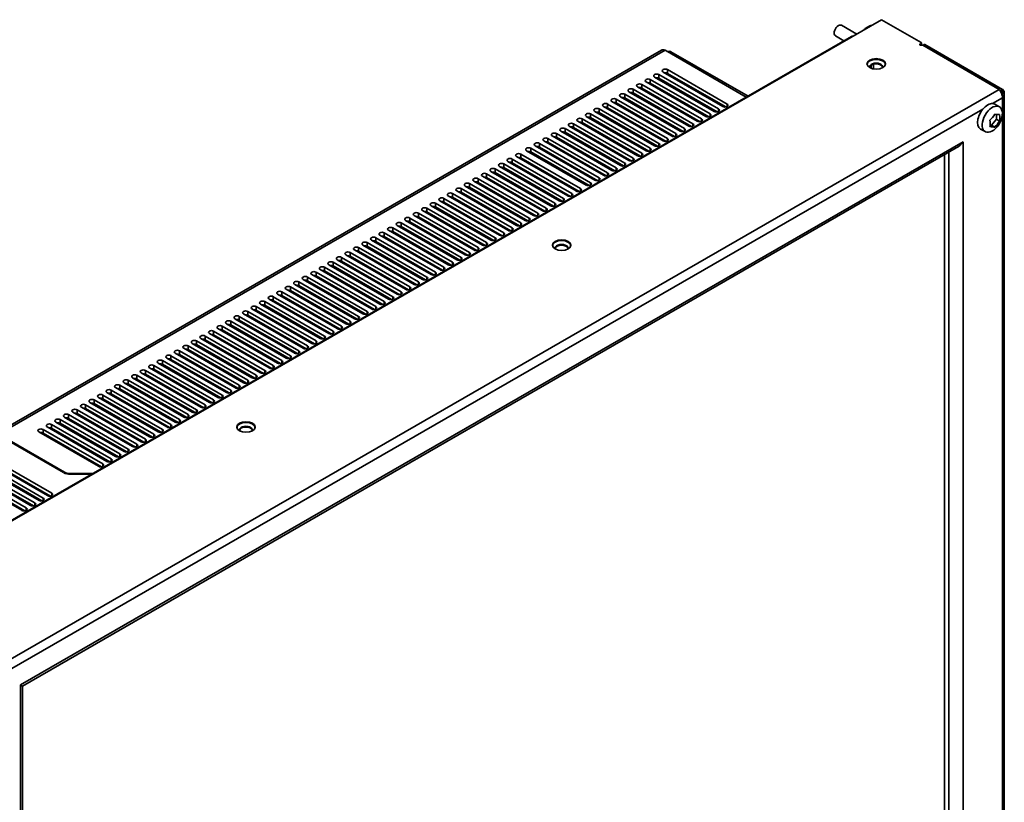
# Model space of a CAD drawing. Header units: millimetres. Extents: x 0 to 2100, y 0 to 1485.
# Tile 8 of 15: x 850 to 1177, y 316 to 575. Entities that reach past the tile are written whole.
import ezdxf

# ---------------------------------------------------------------- set-up
doc = ezdxf.new("R2010")
doc.units = ezdxf.units.MM
doc.header["$LTSCALE"] = 5
for name, color, linetype, lineweight in [('Sichtbare Kanten(ISO)', 7, 'Continuous', 35), ('Sichtbare tangentiale Kanten(ISO)', 7, 'Continuous', 35), ('Symbole(ISO)', 7, 'Continuous', 18)]:
    doc.layers.add(name, color=color, linetype=linetype, lineweight=lineweight)
doc.styles.add('Aktuell-ISOGroßer Text', font='arial.ttf')
doc.dimstyles.new('X.XXXGroßer Text$7', dxfattribs={"dimscale": 5, "dimtxt": 3.048, "dimasz": 5, "dimexe": 3.175, "dimexo": 0.75, "dimgap": 0.762, "dimtad": 1, "dimdec": 1, "dimrnd": 1e-08, "dimzin": 12, "dimtxsty": 'Aktuell-ISOGroßer Text', "dimcen": 0.09, "dimdle": 10, "dimclrd": 7, "dimclre": 256, "dimclrt": 7, "dimadec": 0, "dimazin": 3, "dimtfac": 0.656168, "dimtdec": 1, "dimtmove": 0, "dimatfit": 3, "dimfxl": 1, "dimtolj": 1, "dimlwd": 25, "dimlwe": 25, "dimarcsym": 0})

msp = doc.modelspace()

# ---------------------------------------------------------------- linework, layer by layer
at = {"layer": 'Sichtbare Kanten(ISO)'}
for p, q in [((795.75, 379.18), (1136.22, 575.24)), ((1136.22, 575.24), (1149.3, 567.71)), ((1122.91, 573.38), (1127.95, 570.48)), ((1130.79, 572.32), (1132.36, 573.23)), ((801.98, 382.98), (1126.19, 569.68)), ((1120.9, 569.9), (1123.74, 568.26)), ((1063.24, 565.15), (842.45, 438)), ((1091.34, 549.61), (1064.41, 565.11)), ((1065.21, 564.73), (1065.16, 564.69)), ((1149.3, 567.38), (1148.95, 567.18)), ((1149.42, 567.54), (1149.42, 566.81)), ((1149.45, 566.97), (1149.42, 566.98)), ((1149.83, 566.75), (1175.18, 552.15)), ((1150.34, 567.01), (1149.86, 566.74)), ((1176.28, 552.17), (1150.54, 566.99)), ((1065.64, 564.72), (1065.37, 564.56)), ((1065.5, 564.64), (1065.37, 564.56)), ((1066.39, 564.64), (1091.92, 549.94)), ((1084.99, 547.3), (1065.19, 558.7)), ((1079.33, 544.04), (1059.54, 555.44)), ((1060.95, 556.25), (1080.75, 544.85)), ((1082.16, 545.67), (1062.36, 557.07)), ((1062.36, 555.84), (1081.71, 544.7)), ((1063.78, 557.88), (1083.58, 546.48)), ((1065.19, 557.47), (1084.54, 546.33)), ((1073.68, 540.78), (1053.88, 552.18)), ((1055.29, 553), (1075.09, 541.59)), ((1076.51, 542.41), (1056.71, 553.81)), ((1056.71, 552.58), (1076.05, 541.44)), ((1058.12, 554.63), (1077.92, 543.22)), ((1059.54, 554.21), (1078.88, 543.07)), ((1176.28, 552.17), (1175.52, 551.74)), ((1175.61, 551.59), (1176.28, 552.17)), ((1175.7, 551.45), (1176.73, 551.69)), ((1176.73, 551.69), (1175.82, 551.21)), ((1068.02, 537.52), (1048.22, 548.92)), ((1049.64, 549.74), (1069.44, 538.34)), ((1070.85, 539.15), (1051.05, 550.55)), ((1051.05, 549.33), (1070.39, 538.19)), ((1052.46, 551.37), (1072.26, 539.97)), ((1053.88, 550.96), (1073.22, 539.82)), ((1175.92, 550.99), (1176.89, 550.99)), ((1176.89, 550.99), (1176.03, 550.72)), ((1176.73, 550.17), (1176.15, 550.31)), ((1176.73, 550.17), (1176.2, 550.1)), ((1176.89, 550.99), (1176.89, 298.61)), ((1062.36, 534.27), (1042.57, 545.67)), ((1043.98, 546.48), (1063.78, 535.08)), ((1065.19, 535.89), (1045.39, 547.3)), ((1045.39, 546.07), (1064.74, 534.93)), ((1046.81, 548.11), (1066.61, 536.71)), ((1048.22, 547.7), (1067.57, 536.56)), ((1175.28, 546.38), (1173.77, 547.25)), ((1056.71, 531.01), (1036.91, 542.41)), ((1038.32, 543.22), (1058.12, 531.82)), ((1059.54, 532.64), (1039.74, 544.04)), ((1039.74, 542.81), (1059.08, 531.67)), ((1041.15, 544.85), (1060.95, 533.45)), ((1042.57, 544.44), (1061.91, 533.3)), ((1172.67, 540.28), (1174.26, 542.26)), ((1174.26, 542.26), (1174.26, 543.85)), ((1174.26, 542.26), (1175.3, 541.66)), ((1051.05, 527.75), (1031.25, 539.15)), ((1032.67, 539.97), (1052.46, 528.56)), ((1053.88, 529.38), (1034.08, 540.78)), ((1034.08, 539.55), (1053.42, 528.41)), ((1035.49, 541.59), (1055.29, 530.19)), ((1036.91, 541.18), (1056.25, 530.04)), ((1042.28, 541.35), (1042.28, 540.94)), ((1043.34, 540.33), (1043.34, 540.73)), ((1170.54, 538.15), (1169.03, 539.02)), ((1172.18, 540.33), (1172.67, 540.28)), ((1172.67, 540.28), (1173.71, 539.68)), ((1045.39, 524.49), (1025.59, 535.89)), ((1027.01, 536.71), (1046.81, 525.31)), ((1048.22, 526.12), (1028.42, 537.52)), ((1028.42, 536.3), (1047.77, 525.16)), ((1029.84, 538.34), (1049.64, 526.94)), ((1031.25, 537.93), (1050.6, 526.79)), ((1042.28, 538.09), (1042.28, 537.69)), ((1043.34, 537.07), (1043.34, 537.48)), ((850.73, 354.81), (1163.27, 534.79)), ((1163.27, 534.79), (850.73, 354.81)), ((1160.97, 532.74), (851.35, 354.44)), ((1039.74, 521.24), (1019.94, 532.64)), ((1021.35, 533.45), (1041.15, 522.05)), ((1042.57, 522.86), (1022.77, 534.27)), ((1022.77, 533.04), (1042.11, 521.9)), ((1024.18, 535.08), (1043.98, 523.68)), ((1025.59, 534.67), (1044.94, 523.53)), ((1042.28, 534.83), (1042.28, 534.43)), ((1043.34, 533.82), (1043.34, 534.22)), ((1163.27, 305.88), (1163.27, 534.79)), ((1163.27, 305.88), (1163.27, 534.79)), ((1033.55, 517.67), (1013.75, 529.07)), ((1015.16, 529.89), (1034.96, 518.49)), ((1036.38, 519.3), (1016.58, 530.7)), ((1016.58, 529.48), (1035.92, 518.34)), ((1018.52, 531.82), (1038.32, 520.42)), ((1019.94, 531.41), (1039.28, 520.27)), ((1042.28, 531.57), (1042.28, 531.17)), ((1043.34, 530.56), (1043.34, 530.96)), ((1157.06, 309.69), (1157.06, 530.49)), ((1157.06, 309.69), (1157.06, 530.49)), ((1158.46, 308.66), (1158.46, 531.29)), ((1027.89, 514.41), (1008.09, 525.82)), ((1009.51, 526.63), (1029.31, 515.23)), ((1030.72, 516.04), (1010.92, 527.44)), ((1010.92, 526.22), (1030.27, 515.08)), ((1012.34, 528.26), (1032.14, 516.86)), ((1013.75, 527.85), (1033.09, 516.71)), ((1042.28, 528.32), (1042.28, 527.91)), ((1043.34, 527.3), (1043.34, 527.7)), ((1022.24, 511.16), (1002.44, 522.56)), ((1003.85, 523.37), (1023.65, 511.97)), ((1025.06, 512.79), (1005.27, 524.19)), ((1005.27, 522.96), (1024.61, 511.82)), ((1006.68, 525), (1026.48, 513.6)), ((1008.09, 524.59), (1027.44, 513.45)), ((1042.28, 525.06), (1042.28, 524.66)), ((1043.34, 524.04), (1043.34, 524.45)), ((1016.58, 507.9), (996.78, 519.3)), ((998.19, 520.12), (1017.99, 508.71)), ((1019.41, 509.53), (999.61, 520.93)), ((999.61, 519.7), (1018.95, 508.56)), ((1001.02, 521.74), (1020.82, 510.34)), ((1002.44, 521.33), (1021.78, 510.19)), ((1010.92, 504.64), (991.12, 516.04)), ((992.54, 516.86), (1012.34, 505.46)), ((1013.75, 506.27), (993.95, 517.67)), ((993.95, 516.45), (1013.3, 505.31)), ((995.37, 518.49), (1015.16, 507.08)), ((996.78, 518.07), (1016.12, 506.93)), ((1005.27, 501.38), (985.47, 512.79)), ((986.88, 513.6), (1006.68, 502.2)), ((1008.09, 503.01), (988.29, 514.41)), ((988.29, 513.19), (1007.64, 502.05)), ((989.71, 515.23), (1009.51, 503.83)), ((991.12, 514.82), (1010.47, 503.68)), ((999.61, 498.13), (979.81, 509.53)), ((981.22, 510.34), (1001.02, 498.94)), ((1002.44, 499.76), (982.64, 511.16)), ((982.64, 509.93), (1001.98, 498.79)), ((984.05, 511.97), (1003.85, 500.57)), ((985.47, 511.56), (1004.81, 500.42)), ((987.48, 510.4), (987.48, 510)), ((993.95, 494.87), (974.15, 506.27)), ((975.57, 507.08), (995.37, 495.68)), ((996.78, 496.5), (976.98, 507.9)), ((976.98, 506.67), (996.33, 495.53)), ((978.4, 508.71), (998.19, 497.31)), ((979.81, 508.3), (999.15, 497.16)), ((987.48, 507.14), (987.48, 506.74)), ((988.29, 491.61), (968.5, 503.01)), ((969.91, 503.83), (989.71, 492.43)), ((991.12, 493.24), (971.32, 504.64)), ((971.32, 503.42), (990.67, 492.28)), ((972.74, 505.46), (992.54, 494.05)), ((974.15, 505.04), (993.5, 493.9)), ((987.48, 503.88), (987.48, 503.48)), ((982.64, 488.35), (962.84, 499.76)), ((964.25, 500.57), (984.05, 489.17)), ((985.47, 489.98), (965.67, 501.38)), ((965.67, 500.16), (985.01, 489.02)), ((967.08, 502.2), (986.88, 490.8)), ((968.5, 501.79), (987.84, 490.65)), ((970.96, 500.37), (970.61, 500.16)), ((973.79, 501.99), (973.44, 501.79)), ((973.94, 501.51), (973.94, 501.91)), ((987.48, 500.63), (987.48, 500.22)), ((976.98, 485.1), (957.18, 496.5)), ((958.6, 497.31), (978.4, 485.91)), ((979.81, 486.73), (960.01, 498.13)), ((960.01, 496.9), (979.35, 485.76)), ((961.42, 498.94), (981.22, 487.54)), ((962.84, 498.53), (982.18, 487.39)), ((965.31, 497.11), (964.96, 496.91)), ((968.13, 498.74), (967.79, 498.54)), ((972.88, 499.26), (972.88, 498.86)), ((973.94, 498.25), (973.94, 498.65)), ((987.48, 497.37), (987.48, 496.97)), ((971.32, 481.84), (951.53, 493.24)), ((952.94, 494.05), (972.74, 482.65)), ((974.15, 483.47), (954.35, 494.87)), ((954.35, 493.64), (973.7, 482.5)), ((955.77, 495.68), (975.57, 484.28)), ((957.18, 495.27), (976.53, 484.13)), ((959.65, 493.85), (959.3, 493.65)), ((962.48, 495.48), (962.13, 495.28)), ((972.88, 496), (972.88, 495.6)), ((973.94, 494.99), (973.94, 495.39)), ((987.48, 494.11), (987.48, 493.71)), ((965.67, 478.58), (945.87, 489.98)), ((947.28, 490.8), (967.08, 479.4)), ((968.5, 480.21), (948.7, 491.61)), ((948.7, 490.39), (968.04, 479.25)), ((950.11, 492.43), (969.91, 481.02)), ((951.53, 492.01), (970.87, 480.87)), ((953.99, 490.59), (953.64, 490.39)), ((956.82, 492.22), (956.47, 492.02)), ((972.88, 492.75), (972.88, 492.34)), ((973.94, 491.73), (973.94, 492.14)), ((987.48, 490.85), (987.48, 490.63)), ((960.01, 475.32), (940.21, 486.73)), ((941.63, 487.54), (961.42, 476.14)), ((962.84, 476.95), (943.04, 488.35)), ((943.04, 487.13), (962.38, 475.99)), ((944.45, 489.17), (964.25, 477.77)), ((945.87, 488.76), (965.21, 477.62)), ((948.34, 487.34), (947.99, 487.13)), ((951.16, 488.96), (950.81, 488.76)), ((972.88, 489.49), (972.88, 489.09)), ((973.94, 488.48), (973.94, 488.88)), ((954.35, 472.07), (934.55, 483.47)), ((935.97, 484.28), (955.77, 472.88)), ((957.18, 473.69), (937.38, 485.1)), ((937.38, 483.87), (956.73, 472.73)), ((938.8, 485.91), (958.6, 474.51)), ((940.21, 485.5), (959.56, 474.36)), ((942.68, 484.08), (942.33, 483.88)), ((945.51, 485.71), (945.16, 485.51)), ((972.88, 486.23), (972.88, 485.83)), ((973.94, 485.22), (973.94, 485.62)), ((948.7, 468.81), (928.9, 480.21)), ((930.31, 481.02), (950.11, 469.62)), ((951.53, 470.44), (931.73, 481.84)), ((931.73, 480.61), (951.07, 469.47)), ((933.14, 482.65), (952.94, 471.25)), ((934.55, 482.24), (953.9, 471.1)), ((937.02, 480.82), (936.67, 480.62)), ((939.85, 482.45), (939.5, 482.25)), ((972.88, 482.97), (972.88, 482.59)), ((943.04, 465.55), (923.24, 476.95)), ((924.66, 477.77), (944.45, 466.37)), ((945.87, 467.18), (926.07, 478.58)), ((926.07, 477.35), (945.41, 466.22)), ((927.48, 479.4), (947.28, 467.99)), ((928.9, 478.98), (948.24, 467.84)), ((931.37, 477.56), (931.02, 477.36)), ((934.19, 479.19), (933.84, 478.99)), ((937.38, 462.29), (917.58, 473.69)), ((919, 474.51), (938.8, 463.11)), ((940.21, 463.92), (920.41, 475.32)), ((920.41, 474.1), (939.76, 462.96)), ((921.83, 476.14), (941.63, 464.74)), ((923.24, 475.73), (942.59, 464.59)), ((925.71, 474.31), (925.36, 474.1)), ((928.54, 475.93), (928.19, 475.73)), ((931.73, 459.04), (911.93, 470.44)), ((913.34, 471.25), (933.14, 459.85)), ((934.55, 460.66), (914.76, 472.07)), ((914.76, 470.84), (934.1, 459.7)), ((916.17, 472.88), (935.97, 461.48)), ((917.58, 472.47), (936.93, 461.33)), ((920.05, 471.05), (919.7, 470.85)), ((922.88, 472.68), (922.53, 472.48)), ((926.07, 455.78), (906.27, 467.18)), ((907.68, 467.99), (927.48, 456.59)), ((928.9, 457.41), (909.1, 468.81)), ((909.1, 467.58), (928.44, 456.44)), ((910.51, 469.62), (930.31, 458.22)), ((911.93, 469.21), (931.27, 458.07)), ((914.39, 467.79), (914.05, 467.59)), ((917.22, 469.42), (916.87, 469.22)), ((920.41, 452.52), (900.61, 463.92)), ((902.03, 464.74), (921.83, 453.34)), ((923.24, 454.15), (903.44, 465.55)), ((903.44, 464.32), (922.79, 453.19)), ((904.86, 466.37), (924.66, 454.96)), ((906.27, 465.95), (925.61, 454.81)), ((908.74, 464.53), (908.39, 464.33)), ((911.57, 466.16), (911.22, 465.96)), ((914.76, 449.26), (894.96, 460.66)), ((896.37, 461.48), (916.17, 450.08)), ((917.58, 450.89), (897.78, 462.29)), ((897.78, 461.07), (917.13, 449.93)), ((899.2, 463.11), (919, 451.71)), ((900.61, 462.7), (919.96, 451.56)), ((903.08, 461.27), (902.73, 461.07)), ((905.91, 462.9), (905.56, 462.7)), ((909.1, 446.01), (889.3, 457.41)), ((890.71, 458.22), (910.51, 446.82)), ((911.93, 447.63), (892.13, 459.04)), ((892.13, 457.81), (911.47, 446.67)), ((893.54, 459.85), (913.34, 448.45)), ((894.96, 459.44), (914.3, 448.3)), ((897.42, 458.02), (897.07, 457.82)), ((900.25, 459.65), (899.9, 459.44)), ((903.44, 442.75), (883.64, 454.15)), ((885.06, 454.96), (904.86, 443.56)), ((906.27, 444.38), (886.47, 455.78)), ((886.47, 454.55), (905.82, 443.41)), ((887.89, 456.59), (907.68, 445.19)), ((889.3, 456.18), (908.64, 445.04)), ((891.77, 454.76), (891.42, 454.56)), ((894.6, 456.39), (894.25, 456.19)), ((897.78, 439.49), (877.99, 450.89)), ((879.4, 451.71), (899.2, 440.3)), ((900.61, 441.12), (880.81, 452.52)), ((880.81, 451.29), (900.16, 440.15)), ((882.23, 453.34), (902.03, 441.93)), ((883.64, 452.92), (902.99, 441.78)), ((886.11, 451.5), (885.76, 451.3)), ((888.94, 453.13), (888.59, 452.93)), ((892.13, 436.23), (872.33, 447.63)), ((873.74, 448.45), (893.54, 437.05)), ((894.96, 437.86), (875.16, 449.26)), ((875.16, 448.04), (894.5, 436.9)), ((876.57, 450.08), (896.37, 438.68)), ((877.99, 449.67), (897.33, 438.53)), ((880.45, 448.24), (880.1, 448.04)), ((883.28, 449.87), (882.93, 449.67)), ((886.47, 432.98), (866.67, 444.38)), ((868.09, 445.19), (887.89, 433.79)), ((889.3, 434.6), (869.5, 446.01)), ((869.5, 444.78), (888.84, 433.64)), ((870.91, 446.82), (890.71, 435.42)), ((872.33, 446.41), (891.67, 435.27)), ((874.8, 444.99), (874.45, 444.79)), ((877.63, 446.62), (877.28, 446.41)), ((880.81, 429.72), (861.02, 441.12)), ((862.43, 441.93), (882.23, 430.53)), ((883.64, 431.35), (863.84, 442.75)), ((863.84, 441.52), (883.19, 430.38)), ((865.26, 443.56), (885.06, 432.16)), ((866.67, 443.15), (886.02, 432.01)), ((869.14, 441.73), (868.79, 441.53)), ((871.97, 443.36), (871.62, 443.16)), ((843.21, 437.73), (865.04, 425.16)), ((865.33, 425.32), (843.49, 437.89)), ((856.77, 438.68), (876.57, 427.27)), ((877.99, 428.09), (858.19, 439.49)), ((858.19, 438.26), (877.53, 427.12)), ((859.6, 440.3), (879.4, 428.9)), ((861.02, 439.89), (880.36, 428.75)), ((863.48, 438.47), (863.13, 438.27)), ((866.31, 440.1), (865.96, 439.9)), ((860.65, 436.84), (860.31, 436.64)), ((838.49, 428.15), (858.29, 416.75)), ((839.91, 428.96), (859.71, 417.56)), ((861.12, 418.38), (841.32, 429.78)), ((841.32, 428.55), (860.67, 417.41)), ((832.84, 424.89), (852.64, 413.49)), ((854.05, 414.31), (834.25, 425.71)), ((835.67, 426.52), (855.46, 415.12)), ((855.01, 414.16), (835.67, 425.29)), ((856.88, 415.93), (837.08, 427.34)), ((857.84, 415.78), (838.49, 426.92)), ((874.8, 424.91), (867.35, 424.85)), ((867.35, 424.62), (874.39, 424.68)), ((851.22, 412.68), (831.42, 424.08)), ((852.18, 412.53), (832.84, 423.67)), ((850.73, 125.9), (850.73, 354.81)), ((850.73, 354.81), (850.73, 125.9)), ((851.35, 354.44), (851.35, 128.91))]:
    msp.add_line(p, q, dxfattribs=at)
msp.add_arc((1168.36, 544.88), 8, 320.5086, 339.6194, dxfattribs=at)
for centre, major_axis, ratio, start_param, end_param in [((1121.9, 571.64), (1, 1.74), 0.578093, 0, 3.141593), ((1131.84, 570.5), (-1.05, 1.82), 0.578093, 5.861636, 6.704734), ((1133.41, 571.41), (1.05, -1.82), 0.694589, 2.75113, 3.141895), ((1133.49, 571.46), (1.09, -1.79), 0.615677, 2.704592, 2.735375), ((1127.24, 567.86), (-1.05, 1.82), 0.578093, 5.861636, 6.283185), ((1064.29, 563.33), (1.05, -1.82), 0.67466, 2.947408, 3.141824), ((1064.32, 563.35), (-1.11, 1.79), 0.668811, 5.870705, 6.067054), ((1064.36, 563.36), (1.15, -1.76), 0.655994, 2.516907, 2.713257), ((1064.39, 563.38), (1.17, -1.74), 0.638675, 2.313247, 2.509597), ((1064.04, 563.73), (-2.09, -0.43), 0.453504, 4.030995, 4.120864), ((1064.04, 563.73), (2.09, 0.38), 0.46961, 0.700429, 0.896404), ((1066.39, 563.42), (-0.75, 1.3), 0.578093, 5.499721, 6.283185), ((1149.23, 567.02), (-0.4, 0), 0.575862, 5.497787, 8.254983), ((1149.02, 567.54), (0.4, 0), 0.575862, 5.497787, 7.068583), ((1149.54, 566.59), (-0.4, 0), 0.575862, 3.926991, 5.11339), ((1149.45, 566.64), (0.2, -0.347), 0.578093, 1.762185, 2.358128), ((1150.54, 566.67), (-0.2, 0.347), 0.578093, 5.499721, 6.283185), ((1134.42, 560.35), (-3.05, 0), 0.575858, 3.2138, 6.21097), ((1064.49, 558.29), (-1, 0), 0.575862, 3.926991, 7.068583), ((1134.42, 559.61), (2.15, 0), 0.575858, 6.046907, 9.66104), ((1134.42, 559.38), (2.15, 0), 0.575862, 0.095901, 3.045705), ((1058.83, 555.03), (-1, 0), 0.575862, 3.926991, 7.068583), ((1061.66, 556.66), (-1, 0), 0.575862, 3.926991, 7.068583), ((1061.66, 555.43), (1, 0), 0.575862, 0.785398, 1.825871), ((1064.49, 557.06), (1, 0), 0.575862, 0.785398, 1.825871), ((1053.17, 551.77), (-1, 0), 0.575862, 3.926991, 7.068583), ((1056, 553.4), (-1, 0), 0.575862, 3.926991, 7.068583), ((1056, 552.18), (1, 0), 0.575862, 0.785398, 1.825871), ((1058.83, 553.81), (1, 0), 0.575862, 0.785398, 1.825871), ((1175.03, 550.35), (0.58, -2.07), 0.471949, 2.086393, 2.479092), ((1174.79, 551.23), (-2.1, 0.15), 0.670491, 3.583101, 3.9758), ((1174.79, 550.99), (-2.1, 0), 0.873571, 3.141593, 3.534292), ((1047.51, 548.52), (-1, 0), 0.575862, 3.926991, 7.068583), ((1050.34, 550.15), (-1, 0), 0.575862, 3.926991, 7.068583), ((1050.34, 548.92), (1, 0), 0.575862, 0.785398, 1.825871), ((1053.17, 550.55), (1, 0), 0.575862, 0.785398, 1.825871), ((1175.03, 550.35), (-0.64, 2.04), 0.490176, 4.823086, 5.215785), ((1174.91, 550.28), (0.72, -2), 0.565548, 1.28138, 1.67408), ((1174.82, 550.23), (0.94, -1.88), 0.59287, 0.823295, 1.215995), ((1174.79, 550.21), (1.71, 1.79), 0.681655, 4.876848, 5.269547), ((1174.79, 550.63), (1.6, 1.62), 0.842122, 5.18447, 5.577169), ((1041.86, 545.26), (-1, 0), 0.575862, 3.926991, 7.068583), ((1044.69, 546.89), (-1, 0), 0.575862, 3.926991, 7.068583), ((1044.69, 545.66), (1, 0), 0.575862, 0.785398, 1.825871), ((1047.51, 547.29), (1, 0), 0.575862, 0.785398, 1.825871), ((1081.46, 545.26), (1, 0), 0.575862, 3.926991, 7.068583), ((1084.28, 546.89), (1, 0), 0.575862, 3.926991, 7.068583), ((1171.4, 543.13), (2.37, 4.12), 0.578093, 0, 3.141593), ((1172.91, 542.26), (2.37, 4.12), 0.578093, 4.995748, 10.712216), ((1036.2, 542), (-1, 0), 0.575862, 3.926991, 7.068583), ((1039.03, 543.63), (-1, 0), 0.575862, 3.926991, 7.068583), ((1039.03, 542.4), (1, 0), 0.575862, 0.785398, 1.825871), ((1041.86, 544.03), (1, 0), 0.575862, 0.785398, 1.825871), ((1040.16, 542.83), (1.5, 2.6), 0.578093, 5.560797, 5.72325), ((1041.22, 542.21), (-1.5, -2.6), 0.578093, 2.419204, 2.618913), ((1075.8, 542), (1, 0), 0.575862, 3.926991, 7.068583), ((1078.63, 543.63), (1, 0), 0.575862, 3.926991, 7.068583), ((1167.56, 546.02), (-6.29, -4.41), 0.787757, 1.753349, 2.093405), ((1166.77, 543.97), (3.83, -6.65), 0.578093, 0.617304, 0.95736), ((1169.15, 546.94), (-7.16, 2.78), 0.209664, 2.338976, 2.679032), ((1169.95, 545.8), (-3.83, 6.65), 0.578093, 3.758896, 4.098953), ((1030.54, 538.74), (-1, 0), 0.575862, 3.926991, 7.068583), ((1033.37, 540.37), (-1, 0), 0.575862, 3.926991, 7.068583), ((1033.37, 539.15), (1, 0), 0.575862, 0.785398, 1.825871), ((1036.2, 540.78), (1, 0), 0.575862, 0.785398, 1.825871), ((1070.14, 538.74), (1, 0), 0.575862, 3.926991, 7.068583), ((1072.97, 540.37), (1, 0), 0.575862, 3.926991, 7.068583), ((1167.56, 542.83), (7.16, -2.78), 0.209664, 5.480569, 5.820625), ((1169.15, 543.75), (6.29, 4.41), 0.787757, 4.894941, 5.234997), ((1024.89, 535.49), (-1, 0), 0.575862, 3.926991, 7.068583), ((1027.72, 537.12), (-1, 0), 0.575862, 3.926991, 7.068583), ((1027.72, 535.89), (1, 0), 0.575862, 0.785398, 1.825871), ((1030.54, 537.52), (1, 0), 0.575862, 0.785398, 1.825871), ((1064.49, 535.49), (1, 0), 0.575862, 3.926991, 7.068583), ((1067.31, 537.12), (1, 0), 0.575862, 3.926991, 7.068583), ((1019.23, 532.23), (-1, 0), 0.575862, 3.926991, 7.068583), ((1022.06, 533.86), (-1, 0), 0.575862, 3.926991, 7.068583), ((1022.06, 532.63), (1, 0), 0.575862, 0.785398, 1.825871), ((1024.89, 534.26), (1, 0), 0.575862, 0.785398, 1.825871), ((1058.83, 532.23), (1, 0), 0.575862, 3.926991, 7.068583), ((1061.66, 533.86), (1, 0), 0.575862, 3.926991, 7.068583), ((1160.98, 537.94), (-3.19, -5.51), 0.576978, 0.784431, 1.320865), ((1160.98, 537.94), (-3.19, -5.51), 0.576978, 0.784431, 1.320865), ((1013.04, 528.67), (-1, 0), 0.575862, 3.926991, 7.068583), ((1015.87, 530.3), (-1, 0), 0.575862, 3.926991, 7.068583), ((1015.87, 529.07), (1, 0), 0.575862, 0.785398, 1.825871), ((1019.23, 531), (1, 0), 0.575862, 0.785398, 1.825871), ((1053.17, 528.97), (1, 0), 0.575862, 3.926991, 7.068583), ((1056, 530.6), (1, 0), 0.575862, 3.926991, 7.068583), ((1007.39, 525.41), (-1, 0), 0.575862, 3.926991, 7.068583), ((1010.21, 527.04), (-1, 0), 0.575862, 3.926991, 7.068583), ((1010.21, 525.81), (1, 0), 0.575862, 0.785398, 1.825871), ((1013.04, 527.44), (1, 0), 0.575862, 0.785398, 1.825871), ((1047.51, 525.71), (1, 0), 0.575862, 3.926991, 7.068583), ((1050.34, 527.34), (1, 0), 0.575862, 3.926991, 7.068583), ((1001.73, 522.15), (-1, 0), 0.575862, 3.926991, 7.068583), ((1004.56, 523.78), (-1, 0), 0.575862, 3.926991, 7.068583), ((1004.56, 522.55), (1, 0), 0.575862, 0.785398, 1.825871), ((1007.39, 524.18), (1, 0), 0.575862, 0.785398, 1.825871), ((1041.86, 522.46), (1, 0), 0.575862, 3.926991, 7.068583), ((1044.69, 524.09), (1, 0), 0.575862, 3.926991, 7.068583), ((996.07, 518.89), (-1, 0), 0.575862, 3.926991, 7.068583), ((998.9, 520.52), (-1, 0), 0.575862, 3.926991, 7.068583), ((998.9, 519.3), (1, 0), 0.575862, 0.785398, 1.825871), ((1001.73, 520.92), (1, 0), 0.575862, 0.785398, 1.825871), ((1035.67, 518.89), (1, 0), 0.575862, 3.926991, 7.068583), ((1039.03, 520.83), (1, 0), 0.575862, 3.926991, 7.068583), ((990.42, 515.64), (-1, 0), 0.575862, 3.926991, 7.068583), ((993.24, 517.26), (-1, 0), 0.575862, 3.926991, 7.068583), ((993.24, 516.04), (1, 0), 0.575862, 0.785398, 1.825871), ((996.07, 517.67), (1, 0), 0.575862, 0.785398, 1.825871), ((1030.01, 515.64), (1, 0), 0.575862, 3.926991, 7.068583), ((1032.84, 517.26), (1, 0), 0.575862, 3.926991, 7.068583), ((984.76, 512.38), (-1, 0), 0.575862, 3.926991, 7.068583), ((987.59, 514.01), (-1, 0), 0.575862, 3.926991, 7.068583), ((987.59, 512.78), (1, 0), 0.575862, 0.785398, 1.825871), ((989.6, 512.49), (1.5, 2.6), 0.578093, 1.596373, 1.703126), ((990.42, 514.41), (1, 0), 0.575862, 0.785398, 1.825871), ((1024.36, 512.38), (1, 0), 0.575862, 3.926991, 7.068583), ((1027.19, 514.01), (1, 0), 0.575862, 3.926991, 7.068583), ((979.1, 509.12), (-1, 0), 0.575862, 3.926991, 7.068583), ((981.93, 510.75), (-1, 0), 0.575862, 3.926991, 7.068583), ((981.93, 509.52), (1, 0), 0.575862, 0.785398, 1.825871), ((984.76, 511.15), (1, 0), 0.575862, 0.785398, 1.825871), ((1018.7, 509.12), (1, 0), 0.575862, 3.926991, 7.068583), ((1021.53, 510.75), (1, 0), 0.575862, 3.926991, 7.068583), ((973.45, 505.86), (-1, 0), 0.575862, 3.926991, 7.068583), ((976.27, 507.49), (-1, 0), 0.575862, 3.926991, 7.068583), ((976.27, 506.27), (1, 0), 0.575862, 0.785398, 1.825871), ((979.1, 507.89), (1, 0), 0.575862, 0.785398, 1.825871), ((1013.04, 505.86), (1, 0), 0.575862, 3.926991, 7.068583), ((1015.87, 507.49), (1, 0), 0.575862, 3.926991, 7.068583), ((967.79, 502.61), (-1, 0), 0.575862, 3.926991, 7.068583), ((970.62, 504.23), (-1, 0), 0.575862, 3.926991, 7.068583), ((970.62, 503.01), (1, 0), 0.575862, 0.785398, 1.825871), ((973.45, 504.64), (1, 0), 0.575862, 0.785398, 1.825871), ((1007.39, 502.61), (1, 0), 0.575862, 3.926991, 7.068583), ((1010.21, 504.23), (1, 0), 0.575862, 3.926991, 7.068583), ((962.13, 499.35), (-1, 0), 0.575862, 3.926991, 7.068583), ((964.96, 500.98), (-1, 0), 0.575862, 3.926991, 7.068583), ((964.96, 499.75), (1, 0), 0.575862, 0.785398, 1.825871), ((967.79, 501.38), (1, 0), 0.575862, 0.785398, 1.825871), ((1001.73, 499.35), (1, 0), 0.575862, 3.926991, 7.068583), ((1004.56, 500.98), (1, 0), 0.575862, 3.926991, 7.068583), ((1030.12, 500.29), (-3.05, 0), 0.575858, 3.2138, 6.21097), ((1030.12, 499.55), (2.15, 0), 0.575858, 6.046907, 9.66104), ((1030.12, 499.31), (2.15, 0), 0.575862, 0.095901, 3.045705), ((956.47, 496.09), (-1, 0), 0.575862, 3.926991, 7.068583), ((959.3, 497.72), (-1, 0), 0.575862, 3.926991, 7.068583), ((959.3, 496.49), (1, 0), 0.575862, 0.785398, 1.825871), ((962.13, 498.12), (1, 0), 0.575862, 0.785398, 1.825871), ((996.07, 496.09), (1, 0), 0.575862, 3.926991, 7.068583), ((998.9, 497.72), (1, 0), 0.575862, 3.926991, 7.068583), ((950.82, 492.83), (-1, 0), 0.575862, 3.926991, 7.068583), ((953.65, 494.46), (-1, 0), 0.575862, 3.926991, 7.068583), ((953.65, 493.24), (1, 0), 0.575862, 0.785398, 1.825871), ((956.47, 494.86), (1, 0), 0.575862, 0.785398, 1.825871), ((990.42, 492.83), (1, 0), 0.575862, 3.926991, 7.068583), ((993.24, 494.46), (1, 0), 0.575862, 3.926991, 7.068583), ((945.16, 489.58), (-1, 0), 0.575862, 3.926991, 7.068583), ((947.99, 491.2), (-1, 0), 0.575862, 3.926991, 7.068583), ((947.99, 489.98), (1, 0), 0.575862, 0.785398, 1.825871), ((950.82, 491.61), (1, 0), 0.575862, 0.785398, 1.825871), ((984.76, 489.58), (1, 0), 0.575862, 3.926991, 7.068583), ((987.59, 491.2), (1, 0), 0.575862, 3.926991, 7.068583), ((939.5, 486.32), (-1, 0), 0.575862, 3.926991, 7.068583), ((942.33, 487.95), (-1, 0), 0.575862, 3.926991, 7.068583), ((942.33, 486.72), (1, 0), 0.575862, 0.785398, 1.825871), ((945.16, 488.35), (1, 0), 0.575862, 0.785398, 1.825871), ((979.1, 486.32), (1, 0), 0.575862, 3.926991, 7.068583), ((981.93, 487.95), (1, 0), 0.575862, 3.926991, 7.068583), ((933.85, 483.06), (-1, 0), 0.575862, 3.926991, 7.068583), ((936.68, 484.69), (-1, 0), 0.575862, 3.926991, 7.068583), ((936.68, 483.46), (1, 0), 0.575862, 0.785398, 1.825871), ((939.5, 485.09), (1, 0), 0.575862, 0.785398, 1.825871), ((973.45, 483.06), (1, 0), 0.575862, 3.926991, 7.068583), ((976.27, 484.69), (1, 0), 0.575862, 3.926991, 7.068583), ((928.19, 479.8), (-1, 0), 0.575862, 3.926991, 7.068583), ((931.02, 481.43), (-1, 0), 0.575862, 3.926991, 7.068583), ((931.02, 480.21), (1, 0), 0.575862, 0.785398, 1.825871), ((933.85, 481.83), (1, 0), 0.575862, 0.785398, 1.825871), ((967.79, 479.8), (1, 0), 0.575862, 3.926991, 7.068583), ((970.62, 481.43), (1, 0), 0.575862, 3.926991, 7.068583), ((922.53, 476.55), (-1, 0), 0.575862, 3.926991, 7.068583), ((925.36, 478.17), (-1, 0), 0.575862, 3.926991, 7.068583), ((925.36, 476.95), (1, 0), 0.575862, 0.785398, 1.825871), ((928.19, 478.58), (1, 0), 0.575862, 0.785398, 1.825871), ((962.13, 476.55), (1, 0), 0.575862, 3.926991, 7.068583), ((964.96, 478.17), (1, 0), 0.575862, 3.926991, 7.068583), ((916.88, 473.29), (-1, 0), 0.575862, 3.926991, 7.068583), ((919.71, 474.92), (-1, 0), 0.575862, 3.926991, 7.068583), ((919.71, 473.69), (1, 0), 0.575862, 0.785398, 1.825871), ((922.53, 475.32), (1, 0), 0.575862, 0.785398, 1.825871), ((956.47, 473.29), (1, 0), 0.575862, 3.926991, 7.068583), ((959.3, 474.92), (1, 0), 0.575862, 3.926991, 7.068583), ((911.22, 470.03), (-1, 0), 0.575862, 3.926991, 7.068583), ((914.05, 471.66), (-1, 0), 0.575862, 3.926991, 7.068583), ((914.05, 470.43), (1, 0), 0.575862, 0.785398, 1.825871), ((916.88, 472.06), (1, 0), 0.575862, 0.785398, 1.825871), ((950.82, 470.03), (1, 0), 0.575862, 3.926991, 7.068583), ((953.65, 471.66), (1, 0), 0.575862, 3.926991, 7.068583), ((905.56, 466.77), (-1, 0), 0.575862, 3.926991, 7.068583), ((908.39, 468.4), (-1, 0), 0.575862, 3.926991, 7.068583), ((908.39, 467.18), (1, 0), 0.575862, 0.785398, 1.825871), ((911.22, 468.8), (1, 0), 0.575862, 0.785398, 1.825871), ((945.16, 466.77), (1, 0), 0.575862, 3.926991, 7.068583), ((947.99, 468.4), (1, 0), 0.575862, 3.926991, 7.068583), ((899.91, 463.52), (-1, 0), 0.575862, 3.926991, 7.068583), ((902.73, 465.14), (-1, 0), 0.575862, 3.926991, 7.068583), ((902.73, 463.92), (1, 0), 0.575862, 0.785398, 1.825871), ((905.56, 465.55), (1, 0), 0.575862, 0.785398, 1.825871), ((939.5, 463.52), (1, 0), 0.575862, 3.926991, 7.068583), ((942.33, 465.14), (1, 0), 0.575862, 3.926991, 7.068583), ((894.25, 460.26), (-1, 0), 0.575862, 3.926991, 7.068583), ((897.08, 461.89), (-1, 0), 0.575862, 3.926991, 7.068583), ((897.08, 460.66), (1, 0), 0.575862, 0.785398, 1.825871), ((899.91, 462.29), (1, 0), 0.575862, 0.785398, 1.825871), ((933.85, 460.26), (1, 0), 0.575862, 3.926991, 7.068583), ((936.68, 461.89), (1, 0), 0.575862, 3.926991, 7.068583), ((888.59, 457), (-1, 0), 0.575862, 3.926991, 7.068583), ((891.42, 458.63), (-1, 0), 0.575862, 3.926991, 7.068583), ((891.42, 457.4), (1, 0), 0.575862, 0.785398, 1.825871), ((894.25, 459.03), (1, 0), 0.575862, 0.785398, 1.825871), ((928.19, 457), (1, 0), 0.575862, 3.926991, 7.068583), ((931.02, 458.63), (1, 0), 0.575862, 3.926991, 7.068583), ((882.94, 453.74), (-1, 0), 0.575862, 3.926991, 7.068583), ((885.76, 455.37), (-1, 0), 0.575862, 3.926991, 7.068583), ((885.76, 454.14), (1, 0), 0.575862, 0.785398, 1.825871), ((888.59, 455.77), (1, 0), 0.575862, 0.785398, 1.825871), ((922.53, 453.74), (1, 0), 0.575862, 3.926991, 7.068583), ((925.36, 455.37), (1, 0), 0.575862, 3.926991, 7.068583), ((877.28, 450.48), (-1, 0), 0.575862, 3.926991, 7.068583), ((880.11, 452.11), (-1, 0), 0.575862, 3.926991, 7.068583), ((880.11, 450.89), (1, 0), 0.575862, 0.785398, 1.825871), ((882.94, 452.52), (1, 0), 0.575862, 0.785398, 1.825871), ((916.88, 450.48), (1, 0), 0.575862, 3.926991, 7.068583), ((919.71, 452.11), (1, 0), 0.575862, 3.926991, 7.068583), ((871.62, 447.23), (-1, 0), 0.575862, 3.926991, 7.068583), ((874.45, 448.86), (-1, 0), 0.575862, 3.926991, 7.068583), ((874.45, 447.63), (1, 0), 0.575862, 0.785398, 1.825871), ((877.28, 449.26), (1, 0), 0.575862, 0.785398, 1.825871), ((911.22, 447.23), (1, 0), 0.575862, 3.926991, 7.068583), ((914.05, 448.86), (1, 0), 0.575862, 3.926991, 7.068583), ((865.97, 443.97), (-1, 0), 0.575862, 3.926991, 7.068583), ((868.79, 445.6), (-1, 0), 0.575862, 3.926991, 7.068583), ((868.79, 444.37), (1, 0), 0.575862, 0.785398, 1.825871), ((871.62, 446), (1, 0), 0.575862, 0.785398, 1.825871), ((905.56, 443.97), (1, 0), 0.575862, 3.926991, 7.068583), ((908.39, 445.6), (1, 0), 0.575862, 3.926991, 7.068583), ((860.31, 440.71), (-1, 0), 0.575862, 3.926991, 7.068583), ((863.14, 442.34), (-1, 0), 0.575862, 3.926991, 7.068583), ((863.14, 441.11), (1, 0), 0.575862, 0.785398, 1.825871), ((865.97, 442.74), (1, 0), 0.575862, 0.785398, 1.825871), ((899.91, 440.71), (1, 0), 0.575862, 3.926991, 7.068583), ((902.73, 442.34), (1, 0), 0.575862, 3.926991, 7.068583), ((925.47, 440.02), (-3.05, 0), 0.575858, 3.2138, 6.21097), ((857.48, 439.08), (-1, 0), 0.575862, 3.926991, 7.068583), ((857.48, 437.86), (1, 0), 0.575862, 0.785398, 1.825871), ((860.31, 439.49), (1, 0), 0.575862, 0.785398, 1.825871), ((894.25, 437.45), (1, 0), 0.575862, 3.926991, 7.068583), ((897.08, 439.08), (1, 0), 0.575862, 3.926991, 7.068583), ((925.47, 439.29), (2.15, 0), 0.575858, 6.046907, 9.66104), ((925.47, 439.05), (2.15, 0), 0.575862, 0.095901, 3.045705), ((888.59, 434.2), (1, 0), 0.575862, 3.926991, 7.068583), ((891.42, 435.83), (1, 0), 0.575862, 3.926991, 7.068583), ((882.94, 430.94), (1, 0), 0.575862, 3.926991, 7.068583), ((885.76, 432.57), (1, 0), 0.575862, 3.926991, 7.068583), ((877.28, 427.68), (1, 0), 0.575862, 3.926991, 7.068583), ((880.11, 429.31), (1, 0), 0.575862, 3.926991, 7.068583), ((867.31, 426.46), (-3.2, 0), 0.575862, 0.785398, 1.58488), ((867.31, 426.46), (2.8, 0), 0.575862, 3.926991, 4.726473), ((860.41, 417.97), (-1, 0), 0.575862, 0.785398, 3.926991), ((854.76, 414.71), (1, 0), 0.575862, 3.926991, 7.068583), ((857.59, 416.34), (1, 0), 0.575862, 3.926991, 7.068583), ((851.93, 413.08), (1, 0), 0.575862, 3.926991, 7.068583), ((846.85, 357.05), (4.5, -2.6), 0.001672, 0.000967, 0.535467), ((846.85, 357.05), (-4.5, 2.6), 0.001672, 3.14256, 3.67706)]:
    msp.add_ellipse(centre, major_axis=major_axis, ratio=ratio, start_param=start_param, end_param=end_param, dxfattribs=at)
for centre in [(1134.42, 560.6), (1030.12, 500.54), (925.47, 440.28)]:
    msp.add_ellipse(centre, major_axis=(-3.05, 0), ratio=0.575862, dxfattribs=at)
at = {"layer": 'Sichtbare tangentiale Kanten(ISO)'}
for p, q in [((1064.41, 565.11), (843.49, 437.89)), ((1148.95, 566.85), (1148.95, 567.18)), ((1149.3, 566.79), (1149.3, 567.38)), ((1149.42, 566.95), (1149.45, 566.97)), ((1150.54, 566.99), (1149.98, 566.67)), ((1065.81, 564.31), (1066.39, 564.64)), ((1065.19, 557.47), (1065.19, 558.7)), ((1132.72, 559.14), (1132.72, 560.14)), ((1133.57, 558.91), (1133.57, 560.51)), ((1059.54, 554.21), (1059.54, 555.44)), ((1062.36, 555.84), (1062.36, 557.07)), ((1064.46, 557.49), (1064.46, 557.64)), ((835.84, 356.74), (1175.18, 552.15)), ((1053.88, 550.96), (1053.88, 552.18)), ((1056.71, 552.58), (1056.71, 553.81)), ((1064.04, 554.88), (1064.04, 554.47)), ((1064.46, 554.23), (1064.46, 554.63)), ((1048.22, 547.7), (1048.22, 548.92)), ((1051.05, 549.33), (1051.05, 550.55)), ((1064.04, 551.62), (1064.04, 551.22)), ((1064.46, 550.97), (1064.46, 551.38)), ((1173, 547.47), (1176.28, 549.36)), ((1176.28, 549.36), (1176.28, 298.53)), ((844.2, 358.12), (1169.8, 545.62)), ((1042.57, 544.44), (1042.57, 545.67)), ((1045.39, 546.07), (1045.39, 547.3)), ((1048.38, 547.2), (1048.38, 547.6)), ((1048.81, 546.96), (1048.81, 547.36)), ((1064.04, 548.36), (1064.04, 547.96)), ((1064.46, 547.72), (1064.46, 548.12)), ((1082.16, 544.85), (1082.16, 545.67)), ((1084.99, 546.48), (1084.99, 547.3)), ((1036.91, 541.18), (1036.91, 542.41)), ((1039.74, 542.81), (1039.74, 544.04)), ((1048.38, 543.94), (1048.38, 544.35)), ((1048.81, 543.7), (1048.81, 544.1)), ((1064.04, 545.1), (1064.04, 544.7)), ((1064.46, 544.46), (1064.46, 544.86)), ((1076.51, 541.59), (1076.51, 542.41)), ((1079.33, 543.22), (1079.33, 544.04)), ((1031.25, 537.93), (1031.25, 539.15)), ((1034.08, 539.55), (1034.08, 540.78)), ((1048.38, 540.69), (1048.38, 541.09)), ((1048.81, 540.44), (1048.81, 540.84)), ((1064.04, 541.85), (1064.04, 541.44)), ((1064.46, 541.2), (1064.46, 541.6)), ((1070.85, 538.34), (1070.85, 539.15)), ((1073.68, 539.97), (1073.68, 540.78)), ((1025.59, 534.67), (1025.59, 535.89)), ((1028.42, 536.3), (1028.42, 537.52)), ((1048.38, 537.43), (1048.38, 537.83)), ((1048.81, 537.18), (1048.81, 537.59)), ((1064.04, 538.59), (1064.04, 538.19)), ((1064.46, 537.94), (1064.46, 538.34)), ((1065.19, 535.08), (1065.19, 535.89)), ((1068.02, 536.71), (1068.02, 537.52)), ((1019.94, 531.41), (1019.94, 532.64)), ((1022.77, 533.04), (1022.77, 534.27)), ((1048.38, 534.17), (1048.38, 534.57)), ((1048.81, 533.93), (1048.81, 534.33)), ((1059.54, 531.82), (1059.54, 532.64)), ((1062.36, 533.45), (1062.36, 534.27)), ((1064.04, 535.33), (1064.04, 534.97)), ((1064.46, 534.91), (1064.46, 535.09)), ((1013.75, 529.07), (1013.75, 527.85)), ((1016.58, 530.7), (1016.58, 529.48)), ((1048.38, 530.91), (1048.38, 531.32)), ((1048.81, 530.67), (1048.81, 531.07)), ((1053.88, 528.56), (1053.88, 529.38)), ((1056.71, 530.19), (1056.71, 531.01)), ((1008.09, 525.82), (1008.09, 524.59)), ((1010.92, 527.44), (1010.92, 526.22)), ((1048.22, 525.31), (1048.22, 526.12)), ((1048.38, 527.66), (1048.38, 528.06)), ((1048.81, 527.41), (1048.81, 527.81)), ((1051.05, 526.94), (1051.05, 527.75)), ((1002.44, 522.56), (1002.44, 521.33)), ((1005.27, 524.19), (1005.27, 522.96)), ((1042.57, 522.05), (1042.57, 522.86)), ((1045.39, 523.68), (1045.39, 524.49)), ((996.78, 518.07), (996.78, 519.3)), ((999.61, 519.7), (999.61, 520.93)), ((1036.38, 518.49), (1036.38, 519.3)), ((1039.74, 520.42), (1039.74, 521.24)), ((991.12, 514.82), (991.12, 516.04)), ((993.95, 516.45), (993.95, 517.67)), ((1030.72, 515.23), (1030.72, 516.04)), ((1033.55, 516.86), (1033.55, 517.67)), ((985.47, 511.56), (985.47, 512.79)), ((988.29, 513.19), (988.29, 514.41)), ((1025.06, 511.97), (1025.06, 512.79)), ((1027.89, 513.6), (1027.89, 514.41)), ((979.81, 508.3), (979.81, 509.53)), ((982.64, 509.93), (982.64, 511.16)), ((1019.41, 508.71), (1019.41, 509.53)), ((1022.24, 510.34), (1022.24, 511.16)), ((974.15, 505.04), (974.15, 506.27)), ((976.98, 506.67), (976.98, 507.9)), ((1013.75, 505.46), (1013.75, 506.27)), ((1016.58, 507.08), (1016.58, 507.9)), ((968.5, 501.79), (968.5, 503.01)), ((971.32, 503.42), (971.32, 504.64)), ((1008.09, 502.2), (1008.09, 503.01)), ((1010.92, 503.83), (1010.92, 504.64)), ((962.84, 498.53), (962.84, 499.76)), ((965.67, 500.16), (965.67, 501.38)), ((1002.44, 498.94), (1002.44, 499.76)), ((1005.27, 500.57), (1005.27, 501.38)), ((957.18, 495.27), (957.18, 496.5)), ((960.01, 496.9), (960.01, 498.13)), ((996.78, 495.68), (996.78, 496.5)), ((999.61, 497.31), (999.61, 498.13)), ((951.53, 492.01), (951.53, 493.24)), ((954.35, 493.64), (954.35, 494.87)), ((991.12, 492.43), (991.12, 493.24)), ((993.95, 494.05), (993.95, 494.87)), ((945.87, 488.76), (945.87, 489.98)), ((948.7, 490.39), (948.7, 491.61)), ((985.47, 489.17), (985.47, 489.98)), ((988.29, 490.8), (988.29, 491.61)), ((940.21, 485.5), (940.21, 486.73)), ((943.04, 487.13), (943.04, 488.35)), ((979.81, 485.91), (979.81, 486.73)), ((982.64, 487.54), (982.64, 488.35)), ((934.55, 482.24), (934.55, 483.47)), ((937.38, 483.87), (937.38, 485.1)), ((974.15, 482.65), (974.15, 483.47)), ((976.98, 484.28), (976.98, 485.1)), ((928.9, 478.98), (928.9, 480.21)), ((931.73, 480.61), (931.73, 481.84)), ((968.5, 479.4), (968.5, 480.21)), ((971.32, 481.02), (971.32, 481.84)), ((923.24, 475.73), (923.24, 476.95)), ((926.07, 477.35), (926.07, 478.58)), ((962.84, 476.14), (962.84, 476.95)), ((965.67, 477.77), (965.67, 478.58)), ((917.58, 472.47), (917.58, 473.69)), ((920.41, 474.1), (920.41, 475.32)), ((957.18, 472.88), (957.18, 473.69)), ((960.01, 474.51), (960.01, 475.32)), ((911.93, 469.21), (911.93, 470.44)), ((914.76, 470.84), (914.76, 472.07)), ((951.53, 469.62), (951.53, 470.44)), ((954.35, 471.25), (954.35, 472.07)), ((906.27, 465.95), (906.27, 467.18)), ((909.1, 467.58), (909.1, 468.81)), ((945.87, 466.37), (945.87, 467.18)), ((948.7, 467.99), (948.7, 468.81)), ((900.61, 462.7), (900.61, 463.92)), ((903.44, 464.32), (903.44, 465.55)), ((940.21, 463.11), (940.21, 463.92)), ((943.04, 464.74), (943.04, 465.55)), ((894.96, 459.44), (894.96, 460.66)), ((897.78, 461.07), (897.78, 462.29)), ((934.55, 459.85), (934.55, 460.66)), ((937.38, 461.48), (937.38, 462.29)), ((889.3, 456.18), (889.3, 457.41)), ((892.13, 457.81), (892.13, 459.04)), ((928.9, 456.59), (928.9, 457.41)), ((931.73, 458.22), (931.73, 459.04)), ((883.64, 452.92), (883.64, 454.15)), ((886.47, 454.55), (886.47, 455.78)), ((923.24, 453.34), (923.24, 454.15)), ((926.07, 454.96), (926.07, 455.78)), ((877.99, 449.67), (877.99, 450.89)), ((880.81, 451.29), (880.81, 452.52)), ((917.58, 450.08), (917.58, 450.89)), ((920.41, 451.71), (920.41, 452.52)), ((872.33, 446.41), (872.33, 447.63)), ((875.16, 448.04), (875.16, 449.26)), ((911.93, 446.82), (911.93, 447.63)), ((914.76, 448.45), (914.76, 449.26)), ((866.67, 443.15), (866.67, 444.38)), ((869.5, 444.78), (869.5, 446.01)), ((906.27, 443.56), (906.27, 444.38)), ((909.1, 445.19), (909.1, 446.01)), ((861.02, 439.89), (861.02, 441.12)), ((863.84, 441.52), (863.84, 442.75)), ((900.61, 440.3), (900.61, 441.12)), ((903.44, 441.93), (903.44, 442.75)), ((858.19, 438.26), (858.19, 439.49)), ((894.96, 437.05), (894.96, 437.86)), ((897.78, 438.68), (897.78, 439.49)), ((889.3, 433.79), (889.3, 434.6)), ((892.13, 435.42), (892.13, 436.23)), ((883.64, 430.53), (883.64, 431.35)), ((886.47, 432.16), (886.47, 432.98)), ((877.99, 427.27), (877.99, 428.09)), ((880.81, 428.9), (880.81, 429.72)), ((865.33, 425.32), (865.33, 425.01)), ((867.35, 424.85), (867.35, 424.62)), ((861.12, 417.56), (861.12, 418.38)), ((855.46, 414.31), (855.46, 415.12)), ((858.29, 415.93), (858.29, 416.75)), ((852.64, 412.68), (852.64, 413.49))]:
    msp.add_line(p, q, dxfattribs=at)

# ---------------------------------------------------------------- leaders
at = {"layer": 'Symbole(ISO)', "color": 7, "linetype": 'Continuous', "lineweight": 25, "annotation_type": 0, "has_hookline": 1, "hookline_direction": 0, "text_width": 293.41}
msp.add_leader([(503.36, 530.85), (544.32, 557.41), (569.32, 557.41)], dimstyle='X.XXXGroßer Text$7', override={"dimtad": 0}, dxfattribs=at)

doc.saveas('drawing.dxf')
